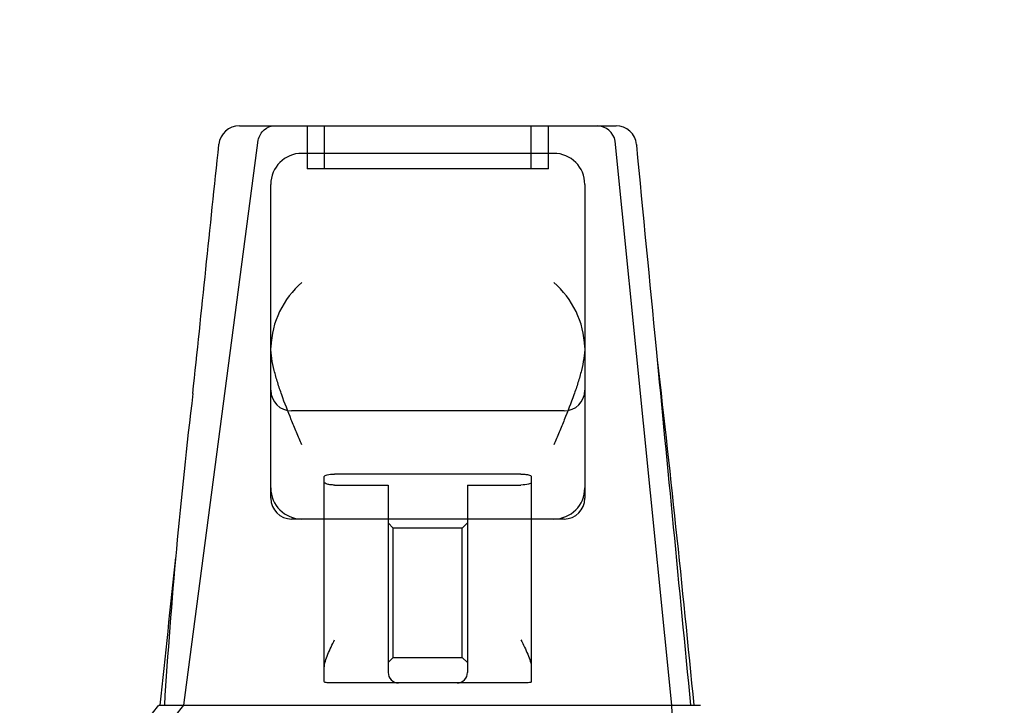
# Model space of a CAD drawing. Header units: inches. Extents: x 1 to 359, y -2 to 239.
# Tile 22 of 65: x 128.75 to 131.6, y 46.56 to 48.55. Entities that reach past the tile are written whole.
import ezdxf
from ezdxf.enums import TextEntityAlignment as Align
from ezdxf.lldxf.tags import DXFTag

# ---------------------------------------------------------------- set-up
doc = ezdxf.new("R2010")
doc.units = ezdxf.units.IN
doc.header["$MEASUREMENT"] = 0
doc.layers.add('Default', color=7, linetype='Continuous')
doc.layers.add('HAN13068', color=7, linetype='Continuous')
doc.styles.add('SEACAD_Times_New_Roman', font='times.ttf')
tags = doc.linetypes.add('HIDDEN2', pattern=[0.1875, 0.125, -0.0625]).pattern_tags.tags
tags[6:7] = [DXFTag(74, 4), DXFTag(75, 0), DXFTag(340, '0'), DXFTag(46, 0.0), DXFTag(50, 0.0), DXFTag(44, 0.0), DXFTag(45, 0.0)]
tags[4:5] = [DXFTag(74, 4), DXFTag(75, 0), DXFTag(340, '0'), DXFTag(46, 0.0), DXFTag(50, 0.0), DXFTag(44, 0.0), DXFTag(45, 0.0)]
doc.dimstyles.new('HAMMOND_(STH_-_540x360)', dxfattribs={"dimtxt": 2, "dimasz": 2.5, "dimexe": 1, "dimexo": 1, "dimgap": 0.5, "dimtad": 0, "dimtih": 1, "dimtoh": 1, "dimzin": 0, "dimdsep": 46, "dimtxsty": 'SEACAD_Times_New_Roman', "dimblk1": '_SE_FILLED', "dimblk2": '_SE_FILLED', "dimsah": 1, "dimcen": 1, "dimadec": 0, "dimazin": 0, "dimtfac": 0.8, "dimtofl": 0, "dimtmove": 0, "dimatfit": 3, "dimfxl": 1, "dimtolj": 1, "dimtzin": 0, "dimarcsym": 0})

# ---------------------------------------------------------------- blocks, each defined once
blk = doc.blocks.new('SE2')
at = {"layer": 'HAN13068', "color": 7, "linetype": 'Continuous'}
for p, q in [((129.3869, 48.2402), (130.4783, 48.2402)), ((129.3271, 48.1849), (129.3272, 48.1865)), ((130.5381, 48.1861), (130.5383, 48.1841)), ((130.2978, 48.1602), (129.5678, 48.1602)), ((129.4778, 47.5976), (129.4778, 48.0702)), ((130.3878, 48.0702), (130.3878, 47.5976)), ((129.4778, 47.1902), (129.4778, 47.5976)), ((130.3878, 47.5976), (130.3878, 47.1902)), ((129.5678, 47.1002), (129.5378, 47.1002)), ((130.2978, 47.1002), (129.5678, 47.1002)), ((129.6328, 46.669), (129.6328, 47.1002)), ((130.2328, 47.1002), (130.2328, 46.669)), ((130.3278, 47.1002), (130.2978, 47.1002)), ((129.6328, 46.6289), (129.6328, 46.669)), ((130.2328, 46.669), (130.2328, 46.6289)), ((129.8478, 46.6252), (129.6628, 46.6252)), ((130.0178, 46.6252), (129.8478, 46.6252)), ((130.2028, 46.6252), (130.0178, 46.6252)), ((129.1542, 46.5602), (129.3535, 46.5602)), ((129.3535, 46.5602), (129.4661, 46.5602)), ((129.4661, 46.5602), (129.6741, 46.5602)), ((129.6741, 46.5602), (129.742, 46.5602)), ((129.742, 46.5602), (129.8334, 46.5602)), ((129.8334, 46.5602), (129.8736, 46.5602)), ((129.8736, 46.5602), (129.9921, 46.5602)), ((129.9921, 46.5602), (130.2897, 46.5602)), ((130.2897, 46.5602), (130.3996, 46.5602)), ((130.3996, 46.5602), (130.7227, 46.5602))]:
    blk.add_line(p, q, dxfattribs=at)
at = {"layer": 'HAN13068', "color": 7, "linetype": 'HIDDEN2'}
for p, q in [((129.5828, 48.2402), (129.5828, 48.1152)), ((129.6328, 48.2402), (129.6328, 48.1152)), ((130.2328, 48.1152), (130.2328, 48.2402)), ((130.2828, 48.1152), (130.2828, 48.2402)), ((129.2255, 46.5602), (129.441, 48.1982)), ((130.6401, 46.5602), (130.476, 48.1956)), ((130.2828, 48.1152), (129.5828, 48.1152)), ((130.3278, 47.4136), (129.5378, 47.4136)), ((130.2028, 47.2306), (129.6628, 47.2306)), ((129.6328, 47.1002), (129.6328, 47.2232)), ((130.2328, 47.2232), (130.2328, 47.1002)), ((129.4778, 47.1602), (129.4778, 47.1902)), ((129.6628, 47.1987), (129.8178, 47.1987)), ((129.8178, 47.1987), (129.8178, 46.6552)), ((130.0478, 47.1987), (130.2028, 47.1987)), ((130.0478, 47.1987), (130.0478, 46.6552)), ((130.3878, 47.1902), (130.3878, 47.1602)), ((129.8328, 47.0741), (129.8178, 47.0891)), ((130.0478, 47.0891), (130.0328, 47.0741)), ((129.8328, 46.6991), (129.8328, 47.0741)), ((130.0328, 47.0741), (129.8328, 47.0741)), ((130.0328, 46.6991), (130.0328, 47.0741)), ((129.8178, 46.6841), (129.8328, 46.6991)), ((129.8328, 46.6991), (130.0328, 46.6991)), ((130.0328, 46.6991), (130.0478, 46.6841)), ((128.942, 46.2052), (129.2255, 46.5602))]:
    blk.add_line(p, q, dxfattribs=at)
at = {"layer": 'HAN13068', "color": 7, "linetype": 'Continuous'}
for centre, radius, start, end in [((129.3869, 48.1802), 0.06, 89.9925, 174.0071), ((130.4783, 48.1802), 0.06, 5.5758, 90.0089), ((129.5678, 48.0702), 0.09, 90, 180), ((130.2978, 48.0702), 0.09, 0, 90), ((129.737, 47.5893), 0.2593, 130.7149, 177.9019), ((130.1287, 47.5893), 0.2593, 2.0981, 49.2851), ((129.5189, 47.5976), 0.0411, 178.3464, 179.9974), ((130.3468, 47.5976), 0.0411, 0.0026, 1.6536), ((68.6784, 40.5157), 62.3201, 5.565912, 6.521593), ((145.0679, 45.563), 15.9299, 173.14764, 176.4108), ((129.5678, 47.1902), 0.09, 180, 270), ((130.2978, 47.1902), 0.09, 270, 0), ((129.5378, 47.1602), 0.06, 180, 270), ((130.3278, 47.1602), 0.06, 270, 0), ((125.051, 49.8374), 5.2509, 316.2334, 321.3827)]:
    blk.add_arc(centre, radius, start, end, dxfattribs=at)
at = {"layer": 'HAN13068', "color": 7, "linetype": 'HIDDEN2'}
for centre, radius, start, end in [((130.4217, 48.1849), 0.0554, 11.1707, 87.869), ((129.5378, 47.4736), 0.06, 180, 270), ((130.3278, 47.4736), 0.06, 270, 0), ((129.8478, 46.6552), 0.03, 180, 270), ((130.0178, 46.6552), 0.03, 270, 0)]:
    blk.add_arc(centre, radius, start, end, dxfattribs=at)
for points, knots in [([(129.441, 48.1982), (129.444, 48.2103), (129.4502, 48.2211), (129.4666, 48.2361), (129.4767, 48.2402), (129.4868, 48.2402)], [0, 0, 0, 0, 0.5, 0.5, 1, 1, 1, 1]), ([(129.6328, 47.2232), (129.6328, 47.2241), (129.6336, 47.2251), (129.6365, 47.2269), (129.6387, 47.2277), (129.647, 47.2297), (129.6548, 47.2306), (129.6628, 47.2306)], [0, 0, 0, 0, 0.25, 0.25, 0.5, 0.5, 1, 1, 1, 1]), ([(130.2028, 47.2306), (130.2069, 47.2306), (130.2108, 47.2304), (130.2181, 47.2296), (130.2215, 47.2291), (130.2297, 47.227), (130.2328, 47.2251), (130.2328, 47.2232)], [0, 0, 0, 0, 0.25, 0.25, 0.5, 0.5, 1, 1, 1, 1]), ([(129.6628, 47.1987), (129.6588, 47.1987), (129.6548, 47.1989), (129.6475, 47.1998), (129.6442, 47.2004), (129.636, 47.2026), (129.6328, 47.2046), (129.6328, 47.2066)], [0, 0, 0, 0, 0.25, 0.25, 0.5, 0.5, 1, 1, 1, 1]), ([(130.2328, 47.2066), (130.2328, 47.2056), (130.2321, 47.2046), (130.2291, 47.2027), (130.227, 47.2018), (130.2187, 47.1996), (130.2109, 47.1987), (130.2028, 47.1987)], [0, 0, 0, 0, 0.25, 0.25, 0.5, 0.5, 1, 1, 1, 1])]:
    blk.add_open_spline(points, degree=3, knots=knots, dxfattribs=at)
at = {"layer": 'HAN13068', "color": 7, "linetype": 'Continuous'}
for points in [[(129.2518, 47.4636), (129.2769, 47.704), (129.302, 47.9445), (129.3271, 48.1849)], [(130.5953, 47.5939), (130.5763, 47.7906), (130.5573, 47.9874), (130.5383, 48.1841)], [(129.1575, 46.5602), (129.1724, 46.703), (129.1873, 46.8458), (129.2022, 46.9886)]]:
    blk.add_open_spline(points, degree=3, dxfattribs=at)
for points, knots in [([(129.5678, 47.3151), (129.5627, 47.3273), (129.5575, 47.3395), (129.5473, 47.3638), (129.5422, 47.376), (129.5273, 47.4124), (129.5179, 47.4363), (129.5053, 47.472), (129.5013, 47.4838), (129.494, 47.5074), (129.4906, 47.5192), (129.482, 47.5542), (129.4781, 47.5768), (129.4778, 47.5988)], [0, 0, 0, 0, 0.125, 0.125, 0.25, 0.25, 0.5, 0.5, 0.625, 0.625, 0.75, 0.75, 1, 1, 1, 1]), ([(130.3878, 47.5988), (130.3875, 47.5768), (130.3836, 47.5542), (130.3751, 47.5192), (130.3717, 47.5074), (130.3644, 47.4838), (130.3604, 47.472), (130.3477, 47.4363), (130.3383, 47.4124), (130.3235, 47.376), (130.3184, 47.3638), (130.3082, 47.3395), (130.303, 47.3273), (130.2978, 47.3151)], [0, 0, 0, 0, 0.25, 0.25, 0.375, 0.375, 0.5, 0.5, 0.75, 0.75, 0.875, 0.875, 1, 1, 1, 1]), ([(129.6328, 46.669), (129.6328, 46.675), (129.6341, 46.6813), (129.6379, 46.6946), (129.6404, 46.7014), (129.6489, 46.7219), (129.6559, 46.7361), (129.6628, 46.7502)], [0, 0, 0, 0, 0.25, 0.25, 0.5, 0.5, 1, 1, 1, 1]), ([(130.2028, 46.7502), (130.2097, 46.7361), (130.2167, 46.7219), (130.2252, 46.7014), (130.2278, 46.6946), (130.2316, 46.6813), (130.2328, 46.675), (130.2328, 46.669)], [0, 0, 0, 0, 0.5, 0.5, 0.75, 0.75, 1, 1, 1, 1]), ([(129.6628, 46.6252), (129.6588, 46.6252), (129.6549, 46.6252), (129.6476, 46.6253), (129.6443, 46.6253), (129.6388, 46.6257), (129.6365, 46.6261), (129.6336, 46.6271), (129.6328, 46.6279), (129.6328, 46.6289)], [0, 0, 0, 0, 0.25, 0.25, 0.5, 0.5, 0.75, 0.75, 1, 1, 1, 1]), ([(130.2328, 46.6289), (130.2328, 46.6279), (130.2321, 46.6272), (130.2291, 46.6261), (130.2269, 46.6257), (130.2186, 46.6251), (130.2108, 46.6252), (130.2028, 46.6252)], [0, 0, 0, 0, 0.25, 0.25, 0.5, 0.5, 1, 1, 1, 1])]:
    blk.add_open_spline(points, degree=3, knots=knots, dxfattribs=at)
at = {"layer": 'HAN13068', "color": 7, "linetype": 'HIDDEN2'}
for points in [[(130.6951, 46.5602), (130.6618, 46.9048), (130.6285, 47.2493), (130.5953, 47.5939)], [(130.6514, 46.2052), (130.6476, 46.3235), (130.6439, 46.4419), (130.6401, 46.5602)]]:
    blk.add_open_spline(points, degree=3, dxfattribs=at)
blk = doc.blocks.new('DMBLK231')
at = {"layer": 'Default', "linetype": 'Continuous', "transparency": 16777216}
for points in [[(130.6618, 55.529), (128.1618, 55.1123), (130.6618, 54.6957)], [(158.2128, 55.529), (158.2128, 54.6957), (160.7128, 55.1123)]]:
    blk.add_hatch(color=7, dxfattribs=at).paths.add_polyline_path(points)
at = {"layer": 'Default', "color": 7, "linetype": 'Continuous', "transparency": 16777216}
for p, q in [((128.1618, 46.7202), (128.1618, 56.1123)), ((160.7128, 46.9052), (160.7128, 56.1123)), ((136.1781, 55.1123), (128.1618, 55.1123)), ((160.7128, 55.1123), (152.6966, 55.1123))]:
    blk.add_line(p, q, dxfattribs=at)
at = {"layer": 'Default', "color": 7, "linetype": 'Continuous', "transparency": 16777216, "style": 'SEACAD_Times_New_Roman'}
for s, p in [('32.55', (141.025, 56.1123)), ('OPENNING', (136.8781, 53.1123))]:
    blk.add_text(s, height=2, dxfattribs=at).set_placement(p, align=Align.TOP_LEFT)
blk = doc.blocks.new('_SE_FILLED')
at = {"color": 0}
blk.add_line((0, 0), (-1, 0), dxfattribs=at)
blk.add_solid([(0, 0), (-1, -0.1665), (-1, 0.1665), (0, 0)], dxfattribs=at)

msp = doc.modelspace()

# ---------------------------------------------------------------- block references
at = {"layer": 'Default'}
msp.add_blockref('SE2', (0, 0), dxfattribs=at)

# ---------------------------------------------------------------- dimensions: what is measured, and where the dimension line sits
at = {"layer": 'Default', "color": 7, "linetype": 'Continuous'}
dim = msp.add_linear_dim(base=(128.1618, 55.1123), p1=(160.7128, 45.9052), p2=(128.1618, 45.7202), text='\\A1;<>\\POPENNING', dimstyle='HAMMOND_(STH_-_540x360)', dxfattribs=at)
dim.commit()
dim.dimension.update_dxf_attribs({"geometry": 'DMBLK231', "text_midpoint": (144.4373, 55.1123), "dimtype": 160})

doc.saveas('drawing.dxf')
